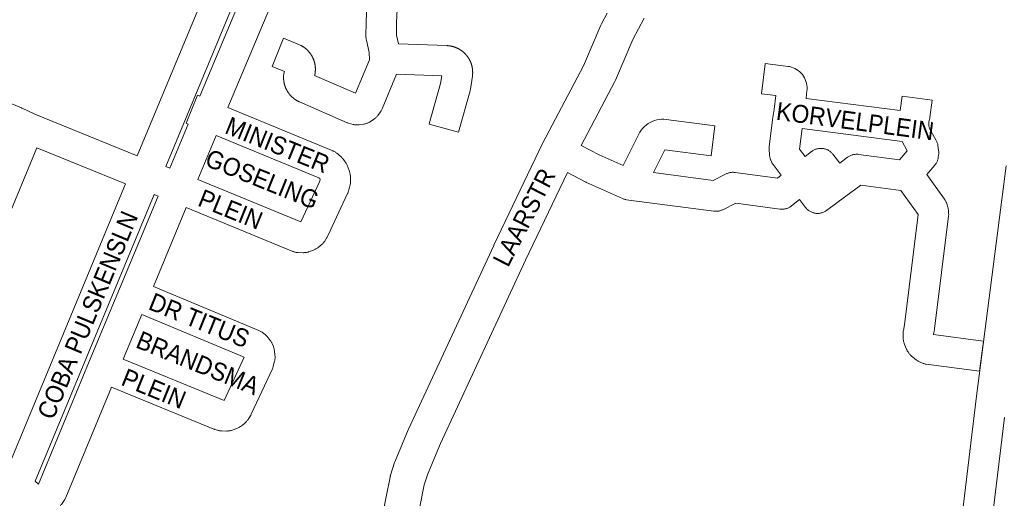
# Paper-space layout 'Layout1' of a CAD drawing. Header units: metres. Extents: x 123097 to 144122, y 392739 to 407589.
# Tile 138 of 256: x 132532 to 132955, y 395327 to 395532. Entities that reach past the tile are written whole.
import ezdxf
from ezdxf.enums import TextEntityAlignment as Align

# ---------------------------------------------------------------- set-up
doc = ezdxf.new("R2010")
doc.units = ezdxf.units.M
doc.header["$MEASUREMENT"] = 0
for name, color, linetype, lineweight in [('gs-anno-wegen algemeen tekst', 7, 'Continuous', 0), ('gs-knt-aanvullende hoofdweg', 7, 'Continuous', 0), ('gs-knt-wegen algemeen', 7, 'Continuous', 0)]:
    doc.layers.add(name, color=color, linetype=linetype, lineweight=lineweight)
doc.styles.add('Style-Arial', font='arial.ttf')

psp = doc.layouts.get("Layout1")

# ---------------------------------------------------------------- linework, layer by layer
at = {"layer": 'gs-knt-aanvullende hoofdweg', "color": 7, "linetype": 'Continuous', "flags": 128}
for points in [[(132685.754, 395308.81), (132691.209, 395336.284), (132691.266, 395336.546), (132691.288, 395336.634), (132691.298, 395336.677), (132691.332, 395336.807), (132691.408, 395337.065), (132693.11, 395342.502), (132693.225, 395342.84), (132693.355, 395343.172), (132699.018, 395356.62), (132699.128, 395356.87), (132735.732, 395435.653), (132735.764, 395435.72), (132756.572, 395479.377), (132756.713, 395479.659), (132774.141, 395512.592), (132781.622, 395530.065), (132781.748, 395530.343), (132781.885, 395530.615), (132784.288, 395535.167)], [(132800.12, 395532.985), (132795.31, 395523.873), (132787.827, 395506.396), (132787.7, 395506.115), (132787.561, 395505.839), (132773.073, 395478.462)], [(132767.228, 395466.826), (132749.338, 395429.291), (132712.807, 395350.666), (132707.337, 395337.673), (132705.863, 395332.963), (132700.378, 395305.337), (132699.305, 395300.226)]]:
    psp.add_lwpolyline(points, dxfattribs=at)
at = {"layer": 'gs-knt-wegen algemeen', "color": 7, "linetype": 'Continuous', "flags": 128}
for points in [[(132582.85, 395474.06), (132614.488, 395550.283)], [(132627.085, 395546.672), (132595.057, 395469.506)], [(132641.994, 395543.093), (132621.717, 395494.684)], [(132694.255, 395536.749), (132694.003, 395531.222), (132693.919, 395525.72), (132694.765, 395521.972), (132715.508, 395521.269), (132715.584, 395521.266), (132715.66, 395521.263), (132715.736, 395521.259), (132715.811, 395521.255), (132715.887, 395521.25), (132715.962, 395521.245), (132716.038, 395521.239), (132716.112, 395521.233), (132716.187, 395521.226), (132716.263, 395521.219), (132716.338, 395521.211), (132716.414, 395521.203), (132716.489, 395521.194), (132716.564, 395521.185), (132716.639, 395521.175), (132716.713, 395521.165), (132716.788, 395521.154), (132716.863, 395521.143), (132716.938, 395521.131), (132717.012, 395521.119), (132717.087, 395521.106), (132717.162, 395521.093), (132717.236, 395521.079), (132717.309, 395521.066), (132717.383, 395521.051), (132717.458, 395521.036), (132717.532, 395521.02), (132717.606, 395521.004), (132717.68, 395520.987), (132717.754, 395520.97), (132717.827, 395520.953), (132717.9, 395520.935), (132717.973, 395520.916), (132718.046, 395520.897), (132718.12, 395520.878), (132718.193, 395520.858), (132718.266, 395520.837), (132718.338, 395520.816), (132718.408, 395520.796), (132718.411, 395520.795), (132718.414, 395520.794), (132718.482, 395520.773), (132718.555, 395520.751), (132718.627, 395520.728), (132718.699, 395520.705), (132718.771, 395520.681), (132718.843, 395520.657), (132718.914, 395520.632), (132718.986, 395520.607), (132719.056, 395520.582), (132719.127, 395520.555), (132719.198, 395520.529), (132719.268, 395520.502), (132719.339, 395520.474), (132719.409, 395520.446), (132719.48, 395520.418), (132719.55, 395520.389), (132719.618, 395520.36), (132719.688, 395520.33), (132719.757, 395520.3), (132719.826, 395520.269), (132719.896, 395520.238), (132719.964, 395520.206), (132720.033, 395520.174), (132720.102, 395520.141), (132720.168, 395520.109), (132720.236, 395520.076), (132720.304, 395520.042), (132720.372, 395520.007), (132720.439, 395519.973), (132720.506, 395519.937), (132720.573, 395519.902), (132720.639, 395519.865), (132720.704, 395519.83), (132720.771, 395519.793), (132720.836, 395519.755), (132720.902, 395519.717), (132720.968, 395519.679), (132721.033, 395519.64), (132721.098, 395519.601), (132721.162, 395519.562), (132721.225, 395519.522), (132721.289, 395519.482), (132721.353, 395519.441), (132721.417, 395519.4), (132721.48, 395519.358), (132721.543, 395519.316), (132721.606, 395519.274), (132721.668, 395519.231), (132721.729, 395519.188), (132721.791, 395519.145), (132721.853, 395519.101), (132721.914, 395519.056), (132721.975, 395519.011), (132722.036, 395518.966), (132722.096, 395518.92), (132722.156, 395518.874), (132722.215, 395518.828), (132722.274, 395518.781), (132722.334, 395518.734), (132722.392, 395518.686), (132722.451, 395518.638), (132722.509, 395518.59), (132722.567, 395518.541), (132722.625, 395518.492), (132722.681, 395518.443), (132722.738, 395518.393), (132722.795, 395518.343), (132722.851, 395518.292), (132722.907, 395518.241), (132722.963, 395518.189), (132723.018, 395518.138), (132723.073, 395518.085), (132723.126, 395518.034), (132723.181, 395517.981), (132723.234, 395517.928), (132723.288, 395517.874), (132723.341, 395517.82), (132723.394, 395517.766), (132723.447, 395517.711), (132723.499, 395517.656), (132723.549, 395517.602), (132723.601, 395517.546), (132723.652, 395517.49), (132723.702, 395517.434), (132723.753, 395517.377), (132723.803, 395517.32), (132723.852, 395517.263), (132723.901, 395517.205), (132723.949, 395517.149), (132723.998, 395517.09), (132724.046, 395517.032), (132724.093, 395516.973), (132724.141, 395516.913), (132724.187, 395516.854), (132724.234, 395516.794), (132724.28, 395516.734), (132724.325, 395516.675), (132724.37, 395516.614), (132724.415, 395516.553), (132724.459, 395516.491), (132724.503, 395516.43), (132724.547, 395516.368), (132724.59, 395516.306), (132724.633, 395516.243), (132724.675, 395516.182), (132724.717, 395516.119), (132724.758, 395516.055), (132724.8, 395515.992), (132724.84, 395515.928), (132724.881, 395515.864), (132724.921, 395515.799), (132724.96, 395515.735), (132724.999, 395515.671), (132725.037, 395515.606), (132725.075, 395515.54), (132725.113, 395515.475), (132725.151, 395515.409), (132725.188, 395515.343), (132725.224, 395515.276), (132725.26, 395515.21), (132725.295, 395515.144), (132725.33, 395515.077), (132725.365, 395515.01), (132725.399, 395514.942), (132725.433, 395514.874), (132725.467, 395514.806), (132725.5, 395514.738), (132725.532, 395514.669), (132725.563, 395514.602), (132725.595, 395514.533), (132725.626, 395514.464), (132725.657, 395514.395), (132725.687, 395514.325), (132725.717, 395514.256), (132725.746, 395514.186), (132725.775, 395514.116), (132725.803, 395514.047), (132725.831, 395513.977), (132725.858, 395513.906), (132725.885, 395513.835), (132725.912, 395513.764), (132725.938, 395513.693), (132725.964, 395513.622), (132725.989, 395513.55), (132726.013, 395513.48), (132726.037, 395513.408), (132726.061, 395513.336), (132726.084, 395513.264), (132726.107, 395513.192), (132726.129, 395513.12), (132726.151, 395513.047), (132726.173, 395512.974), (132726.193, 395512.903), (132726.214, 395512.83), (132726.233, 395512.757), (132726.253, 395512.684), (132726.272, 395512.61), (132726.29, 395512.537), (132726.308, 395512.463), (132726.326, 395512.389), (132726.343, 395512.317), (132726.359, 395512.243), (132726.375, 395512.169), (132726.391, 395512.095), (132726.406, 395512.021), (132726.421, 395511.946), (132726.435, 395511.872), (132726.448, 395511.797), (132726.461, 395511.724), (132726.474, 395511.649), (132726.486, 395511.575), (132726.498, 395511.5), (132726.509, 395511.425), (132726.519, 395511.35), (132726.53, 395511.275), (132726.539, 395511.199), (132726.548, 395511.126), (132726.557, 395511.051), (132726.565, 395510.975), (132726.573, 395510.9), (132726.58, 395510.824), (132726.587, 395510.749), (132726.593, 395510.673), (132726.599, 395510.598), (132726.604, 395510.524), (132726.609, 395510.448), (132726.613, 395510.372), (132726.617, 395510.297), (132726.62, 395510.221), (132726.623, 395510.145), (132726.625, 395510.069), (132726.627, 395509.994), (132726.628, 395509.92), (132726.629, 395509.844), (132726.629, 395509.768), (132726.629, 395509.692), (132726.628, 395509.616), (132726.627, 395509.541), (132726.625, 395509.465), (132726.623, 395509.389), (132726.62, 395509.315), (132726.617, 395509.239), (132726.613, 395509.164), (132726.609, 395509.088), (132726.604, 395509.015), (132726.604, 395509.012), (132726.604, 395509.009)], [(132495.216, 395510.177), (132533.242, 395494.557), (132533.39, 395494.494), (132533.537, 395494.427), (132538.909, 395491.902), (132582.85, 395474.06)], [(132621.717, 395494.684), (132666.62, 395476.197), (132666.882, 395476.082), (132667.14, 395475.955), (132667.392, 395475.817), (132667.637, 395475.669), (132667.876, 395475.509), (132668.107, 395475.339), (132668.331, 395475.16), (132670.198, 395473.589), (132670.398, 395473.414), (132670.592, 395473.23), (132670.777, 395473.038), (132670.954, 395472.839), (132671.124, 395472.633), (132671.284, 395472.421), (132672.001, 395471.428), (132672.181, 395471.166), (132672.349, 395470.894), (132672.502, 395470.615), (132672.642, 395470.329), (132672.768, 395470.036), (132673.675, 395467.772), (132673.786, 395467.473), (132673.883, 395467.169), (132673.965, 395466.861), (132674.031, 395466.549), (132674.082, 395466.234), (132674.248, 395465.021), (132674.279, 395464.756), (132674.298, 395464.49), (132674.307, 395464.224), (132674.305, 395463.957), (132674.271, 395462.734), (132674.255, 395462.416), (132674.223, 395462.099), (132674.175, 395461.785), (132674.112, 395461.473), (132674.034, 395461.164), (132673.378, 395458.815), (132673.301, 395458.561), (132673.214, 395458.309), (132673.117, 395458.062), (132673.01, 395457.819)], [(132866.792, 395476.873), (132869.155, 395473.737), (132871.921, 395475.875), (132872.178, 395476.064), (132872.445, 395476.241), (132872.72, 395476.404), (132873.002, 395476.553), (132873.292, 395476.688), (132873.587, 395476.809), (132873.889, 395476.916), (132874.195, 395477.007), (132874.505, 395477.083), (132874.819, 395477.144), (132875.135, 395477.19), (132875.453, 395477.219), (132875.772, 395477.234), (132876.092, 395477.232), (132876.411, 395477.215), (132876.729, 395477.182), (132877.044, 395477.134), (132877.358, 395477.07), (132877.667, 395476.991), (132877.972, 395476.897), (132878.273, 395476.788), (132878.567, 395476.665), (132878.856, 395476.527), (132879.137, 395476.375), (132879.41, 395476.21), (132879.675, 395476.031), (132879.931, 395475.839), (132880.177, 395475.636), (132880.413, 395475.42), (132880.637, 395475.193), (132880.851, 395474.955), (132881.053, 395474.708), (132883.977, 395470.927), (132887.368, 395473.426), (132887.624, 395473.605), (132887.887, 395473.771), (132888.158, 395473.925), (132888.437, 395474.065), (132888.721, 395474.192), (132889.011, 395474.305), (132889.307, 395474.404), (132889.607, 395474.489), (132889.91, 395474.56), (132890.217, 395474.616), (132890.526, 395474.657), (132890.836, 395474.683), (132891.148, 395474.694), (132891.46, 395474.691), (132891.771, 395474.672), (132892.08, 395474.639), (132909.545, 395472.338), (132912.89, 395476.233), (132910.744, 395480.15), (132867.844, 395485.672), (132866.788, 395476.937), (132866.792, 395476.873)], [(132616.687, 395482.675), (132608.8, 395463.847)], [(132608.8, 395463.847), (132653.002, 395445.689), (132660.981, 395462.83), (132661.247, 395463.783), (132661.053, 395464.268), (132660.726, 395464.543), (132616.687, 395482.675)], [(132539.835, 395477.474), (132489.134, 395355.237)], [(132577.858, 395462.035), (132539.835, 395477.474)], [(132923.661, 395196.18), (132923.651, 395196.309), (132923.641, 395196.593), (132923.644, 395196.878), (132924.046, 395209.404), (132924.059, 395209.656), (132924.082, 395209.908), (132933.453, 395294.938), (132933.461, 395295.009), (132942.538, 395369.859), (132942.54, 395369.879), (132942.542, 395369.899), (132955.278, 395469.748)], [(132527.016, 395339.579), (132577.858, 395462.035)], [(132540.369, 395333.392), (132540.47, 395333.277), (132562.292, 395385.837), (132575.213, 395416.957), (132591.749, 395456.786), (132590.065, 395457.481), (132539.013, 395334.52), (132539.167, 395334.423), (132539.427, 395334.242), (132539.677, 395334.047), (132539.918, 395333.841), (132540.148, 395333.623), (132540.365, 395333.397), (132540.367, 395333.395), (132540.369, 395333.392)], [(132673.01, 395457.819), (132664.559, 395439.664), (132664.44, 395439.422), (132664.312, 395439.186), (132664.174, 395438.955), (132663.386, 395437.697), (132663.23, 395437.459), (132663.063, 395437.228), (132662.886, 395437.005), (132662.7, 395436.789), (132662.504, 395436.582), (132662.3, 395436.384), (132662.087, 395436.194), (132660.427, 395434.782), (132660.196, 395434.595), (132659.957, 395434.418), (132659.709, 395434.252), (132659.455, 395434.098), (132659.194, 395433.956), (132658.926, 395433.825), (132658.653, 395433.707), (132658.375, 395433.602), (132656.32, 395432.877), (132656.037, 395432.784), (132655.751, 395432.705), (132655.461, 395432.639), (132655.169, 395432.586), (132654.874, 395432.546), (132654.578, 395432.52), (132654.281, 395432.507), (132653.984, 395432.508), (132651.805, 395432.565), (132651.509, 395432.58), (132651.215, 395432.608), (132650.922, 395432.649), (132650.631, 395432.703), (132650.343, 395432.771), (132650.058, 395432.852), (132649.778, 395432.945), (132649.501, 395433.051), (132603.789, 395451.83)], [(132603.789, 395451.83), (132589.734, 395417.978)], [(132589.734, 395417.978), (132635.024, 395399.187), (132635.311, 395399.059), (132635.593, 395398.918), (132635.866, 395398.764), (132636.132, 395398.596), (132636.39, 395398.415), (132637.271, 395397.766), (132637.507, 395397.584), (132637.734, 395397.392), (132637.952, 395397.189), (132638.16, 395396.977), (132638.359, 395396.755), (132638.547, 395396.524), (132639.886, 395394.804), (132640.063, 395394.565), (132640.23, 395394.318), (132640.385, 395394.064), (132640.528, 395393.803), (132640.659, 395393.536), (132640.777, 395393.263), (132641.19, 395392.25), (132641.296, 395391.973), (132641.389, 395391.692), (132641.469, 395391.406), (132641.536, 395391.118), (132641.589, 395390.826), (132641.63, 395390.533), (132641.878, 395388.366), (132641.905, 395388.07), (132641.918, 395387.773), (132641.918, 395387.475), (132641.905, 395387.178), (132641.877, 395386.882), (132641.836, 395386.587), (132641.782, 395386.294), (132641.715, 395386.004), (132641.172, 395383.893), (132641.091, 395383.607), (132640.998, 395383.325), (132640.891, 395383.047), (132640.772, 395382.775)], [(132584.742, 395405.954), (132576.824, 395386.885)], [(132576.824, 395386.885), (132620.097, 395369.15), (132628.709, 395387.711), (132584.742, 395405.954)], [(132640.772, 395382.775), (132631.702, 395363.229), (132631.584, 395362.988), (132631.457, 395362.753), (132631.32, 395362.523), (132630.535, 395361.265), (132630.382, 395361.03), (132630.218, 395360.802), (132630.045, 395360.582), (132629.863, 395360.369), (132629.672, 395360.165), (132628.907, 395359.382), (132628.695, 395359.173), (132628.472, 395358.975), (132628.241, 395358.787), (132628.002, 395358.609), (132627.108, 395357.978), (132626.862, 395357.813), (132626.608, 395357.659), (132626.348, 395357.516), (132626.081, 395357.386), (132625.809, 395357.268), (132625.532, 395357.162), (132623.477, 395356.433), (132623.195, 395356.34), (132622.909, 395356.26), (132622.619, 395356.193), (132622.327, 395356.139), (132622.032, 395356.099), (132621.736, 395356.073), (132621.439, 395356.06), (132621.142, 395356.06), (132618.964, 395356.113), (132618.666, 395356.127), (132618.37, 395356.155), (132618.075, 395356.196), (132617.783, 395356.25), (132617.493, 395356.318), (132617.207, 395356.399), (132616.161, 395356.721), (132615.882, 395356.814), (132615.607, 395356.919), (132571.832, 395374.86)], [(132571.832, 395374.86), (132552.181, 395327.53), (132552.067, 395327.269), (132551.94, 395327.014), (132551.803, 395326.764), (132551.655, 395326.521), (132551.496, 395326.284), (132550.323, 395324.614), (132550.139, 395324.365), (132549.944, 395324.125), (132549.737, 395323.895), (132549.519, 395323.674), (132549.292, 395323.464), (132549.054, 395323.266), (132548.808, 395323.078), (132548.552, 395322.903), (132546.873, 395321.808), (132546.662, 395321.676), (132546.446, 395321.552), (132546.225, 395321.436), (132546, 395321.329), (132543.275, 395320.097)], [(132954.673, 395361.778), (132946.391, 395293.477), (132937.052, 395208.733)]]:
    psp.add_lwpolyline(points, dxfattribs=at)
for points in [[(132595.057, 395469.506), (132596.76, 395468.803), (132604.647, 395487.632), (132603.768, 395487.994, -0.3269292), (132603.764, 395488.005), (132608.714, 395500.029, -0.3269297), (132608.725, 395500.033), (132609.677, 395499.641), (132629.139, 395546.101)], [(132726.604, 395509.009), (132726.599, 395508.937), (132726.593, 395508.861), (132726.587, 395508.785), (132726.581, 395508.712), (132726.573, 395508.636), (132726.566, 395508.561), (132726.558, 395508.485), (132726.549, 395508.41), (132726.54, 395508.335), (132726.53, 395508.26), (132726.52, 395508.185), (132726.509, 395508.111), (132725.718, 395502.666), (132725.671, 395502.386), (132725.612, 395502.108), (132725.541, 395501.833), (132720.544, 395484.139, -0.3845523), (132720.532, 395484.133), (132708.021, 395487.666, -0.3845508), (132708.014, 395487.678), (132712.895, 395504.96), (132713.382, 395508.314), (132693.913, 395508.973), (132687.797, 395494.171), (132687.676, 395493.897), (132687.543, 395493.629), (132687.398, 395493.368), (132687.241, 395493.113), (132687.072, 395492.866), (132685.943, 395491.29), (132685.768, 395491.057), (132685.583, 395490.832), (132685.387, 395490.615), (132685.183, 395490.407), (132684.969, 395490.209), (132684.747, 395490.021), (132684.516, 395489.842), (132684.277, 395489.674), (132684.032, 395489.518), (132682.354, 395488.498), (132682.101, 395488.352), (132681.84, 395488.217), (132681.574, 395488.094), (132681.303, 395487.983), (132681.027, 395487.884), (132680.747, 395487.798), (132680.463, 395487.725), (132680.176, 395487.664), (132679.887, 395487.616), (132677.945, 395487.341), (132677.654, 395487.307), (132677.362, 395487.285), (132677.069, 395487.277), (132676.776, 395487.282), (132676.483, 395487.3), (132676.192, 395487.331), (132675.902, 395487.376), (132675.615, 395487.433), (132675.33, 395487.503), (132673.436, 395488.016), (132673.131, 395488.107), (132672.83, 395488.213), (132672.535, 395488.333), (132652.438, 395497.1), (132652.403, 395497.115), (132652.301, 395497.161), (132652.199, 395497.208), (132652.098, 395497.256), (132651.998, 395497.305), (132651.898, 395497.354), (132651.798, 395497.405), (132651.698, 395497.457), (132651.6, 395497.509), (132651.502, 395497.563), (132651.404, 395497.617), (132651.307, 395497.673), (132651.211, 395497.729), (132651.115, 395497.787), (132651.019, 395497.845), (132650.924, 395497.904), (132650.831, 395497.964), (132650.737, 395498.025), (132650.644, 395498.087), (132650.551, 395498.15), (132650.46, 395498.213), (132650.368, 395498.278), (132650.278, 395498.344), (132650.187, 395498.41), (132650.099, 395498.477), (132650.01, 395498.545), (132649.922, 395498.614), (132649.834, 395498.684), (132649.748, 395498.755), (132649.662, 395498.826), (132649.577, 395498.899), (132649.492, 395498.972), (132649.409, 395499.045), (132649.325, 395499.12), (132649.243, 395499.196), (132649.161, 395499.273), (132649.081, 395499.349), (132649, 395499.427), (132648.921, 395499.506), (132648.842, 395499.586), (132648.765, 395499.666), (132648.688, 395499.747), (132648.611, 395499.829), (132648.536, 395499.911), (132648.462, 395499.994), (132648.388, 395500.078), (132648.314, 395500.163), (132648.242, 395500.248), (132648.171, 395500.334), (132648.101, 395500.421), (132648.031, 395500.508), (132647.962, 395500.597), (132647.894, 395500.685), (132647.827, 395500.774), (132647.761, 395500.865), (132647.695, 395500.956), (132647.631, 395501.046), (132647.567, 395501.138), (132647.504, 395501.231), (132647.443, 395501.325), (132647.382, 395501.417), (132647.322, 395501.512), (132647.263, 395501.607), (132647.205, 395501.703), (132647.148, 395501.798), (132647.092, 395501.895), (132647.036, 395501.992), (132646.982, 395502.09), (132646.928, 395502.188), (132646.876, 395502.287), (132646.824, 395502.386), (132646.774, 395502.486), (132646.725, 395502.586), (132646.676, 395502.686), (132646.628, 395502.788), (132646.581, 395502.89), (132646.536, 395502.991), (132646.491, 395503.094), (132646.447, 395503.197), (132646.405, 395503.3), (132646.363, 395503.403), (132646.323, 395503.508), (132646.283, 395503.613), (132646.244, 395503.718), (132646.207, 395503.822), (132646.17, 395503.928), (132646.135, 395504.034), (132646.1, 395504.141), (132646.067, 395504.247), (132646.034, 395504.354), (132646.003, 395504.461), (132645.972, 395504.569), (132645.943, 395504.676), (132645.915, 395504.785), (132645.888, 395504.893), (132645.862, 395505.002), (132645.837, 395505.11), (132645.813, 395505.22), (132645.79, 395505.33), (132645.768, 395505.439), (132645.747, 395505.548), (132645.727, 395505.659), (132645.708, 395505.769), (132645.691, 395505.88), (132645.674, 395505.989), (132645.659, 395506.1), (132645.644, 395506.212), (132645.631, 395506.323), (132645.619, 395506.433), (132645.607, 395506.545), (132645.597, 395506.656), (132645.588, 395506.768), (132645.58, 395506.878), (132645.574, 395506.99), (132645.568, 395507.102), (132645.563, 395507.214), (132645.56, 395507.325), (132645.557, 395507.437), (132645.556, 395507.549), (132645.555, 395507.661), (132645.556, 395507.772), (132645.558, 395507.884), (132645.561, 395507.996), (132645.565, 395508.108), (132645.57, 395508.219), (132645.576, 395508.331), (132645.583, 395508.443), (132645.591, 395508.554), (132645.601, 395508.665), (132645.628, 395508.911), (132645.664, 395509.157), (132645.709, 395509.401), (132645.764, 395509.642), (132645.902, 395510.205), (132640.61, 395512.365, -0.3852563), (132640.605, 395512.378), (132645.519, 395524.414, -0.3852511), (132645.531, 395524.419), (132652.42, 395521.607), (132652.668, 395521.5), (132652.911, 395521.383), (132653.014, 395521.33), (132653.117, 395521.276), (132653.219, 395521.22), (132653.319, 395521.165), (132653.42, 395521.108), (132653.52, 395521.05), (132653.62, 395520.99), (132653.718, 395520.931), (132653.816, 395520.87), (132653.914, 395520.808), (132654.011, 395520.745), (132654.106, 395520.681), (132654.202, 395520.616), (132654.298, 395520.55), (132654.392, 395520.483), (132654.485, 395520.416), (132654.578, 395520.347), (132654.671, 395520.277), (132654.762, 395520.207), (132654.853, 395520.136), (132654.943, 395520.063), (132655.032, 395519.99), (132655.121, 395519.916), (132655.209, 395519.841), (132655.296, 395519.765), (132655.382, 395519.688), (132655.468, 395519.61), (132655.552, 395519.532), (132655.637, 395519.453), (132655.72, 395519.372), (132655.803, 395519.291), (132655.884, 395519.21), (132655.965, 395519.127), (132656.045, 395519.044), (132656.124, 395518.959), (132656.202, 395518.875), (132656.279, 395518.789), (132656.356, 395518.702), (132656.432, 395518.614), (132656.506, 395518.527), (132656.58, 395518.438), (132656.653, 395518.348), (132656.726, 395518.257), (132656.796, 395518.167), (132656.867, 395518.075), (132656.936, 395517.982), (132657.005, 395517.889), (132657.072, 395517.796), (132657.138, 395517.701), (132657.204, 395517.606), (132657.269, 395517.51), (132657.332, 395517.414), (132657.395, 395517.317), (132657.456, 395517.219), (132657.517, 395517.12), (132657.577, 395517.022), (132657.635, 395516.922), (132657.693, 395516.822), (132657.75, 395516.721), (132657.805, 395516.62), (132657.86, 395516.518), (132657.914, 395516.416), (132657.967, 395516.313), (132658.018, 395516.21), (132658.069, 395516.106), (132658.118, 395516.001), (132658.167, 395515.896), (132658.214, 395515.791), (132658.26, 395515.685), (132658.306, 395515.579), (132658.35, 395515.472), (132658.393, 395515.365), (132658.435, 395515.257), (132658.476, 395515.149), (132658.516, 395515.04), (132658.554, 395514.932), (132658.592, 395514.823), (132658.629, 395514.713), (132658.664, 395514.603), (132658.698, 395514.493), (132658.732, 395514.382), (132658.764, 395514.271), (132658.795, 395514.159), (132658.825, 395514.049), (132658.854, 395513.936), (132658.881, 395513.824), (132658.908, 395513.711), (132658.933, 395513.599), (132658.957, 395513.486), (132658.981, 395513.373), (132659.003, 395513.259), (132659.023, 395513.146), (132659.043, 395513.032), (132659.062, 395512.918), (132659.079, 395512.803), (132659.095, 395512.69), (132659.111, 395512.575), (132659.125, 395512.46), (132659.137, 395512.345), (132659.149, 395512.231), (132659.16, 395512.115), (132659.169, 395512), (132659.177, 395511.884), (132659.184, 395511.77), (132659.19, 395511.654), (132659.195, 395511.538), (132659.198, 395511.422), (132659.201, 395511.308), (132659.202, 395511.192), (132659.202, 395511.076), (132659.201, 395510.96), (132659.199, 395510.846), (132659.195, 395510.73), (132659.191, 395510.614), (132659.185, 395510.498), (132659.178, 395510.384), (132659.17, 395510.268), (132659.161, 395510.153), (132659.151, 395510.037), (132659.139, 395509.923), (132659.127, 395509.808), (132659.113, 395509.693), (132659.098, 395509.578), (132659.082, 395509.465), (132659.065, 395509.35), (132659.046, 395509.236), (132659.027, 395509.122), (132659.006, 395509.009), (132658.97, 395508.829), (132658.928, 395508.65), (132658.889, 395508.491), (132676.459, 395500.826), (132682.384, 395515.153), (132682.247, 395518.299), (132681.048, 395523.61), (132680.987, 395523.912), (132680.941, 395524.218), (132680.909, 395524.525), (132680.891, 395524.833), (132680.889, 395525.142), (132680.986, 395531.519), (132680.992, 395531.716), (132681.261, 395537.628)], [(132773.073, 395478.462), (132780.894, 395474.434), (132791.179, 395469.817), (132797.826, 395483.287), (132798.317, 395484.18), (132798.885, 395485.026), (132799.525, 395485.818), (132800.233, 395486.55), (132801.003, 395487.217), (132801.829, 395487.814), (132802.704, 395488.335), (132803.622, 395488.777), (132804.576, 395489.135), (132805.557, 395489.408), (132806.559, 395489.593), (132807.573, 395489.689), (132808.592, 395489.695), (132809.607, 395489.611), (132830.494, 395486.941, -0.3690949), (132830.502, 395486.931), (132828.854, 395474.034, -0.3690964), (132828.843, 395474.026), (132809.025, 395476.559), (132804.213, 395466.809), (132829.772, 395463.46), (132835.275, 395466.26), (132835.547, 395466.391), (132835.826, 395466.509), (132836.109, 395466.614), (132836.398, 395466.706), (132836.69, 395466.784), (132836.985, 395466.849), (132837.284, 395466.899), (132837.584, 395466.936), (132837.885, 395466.959), (132838.188, 395466.968), (132838.49, 395466.963), (132838.792, 395466.943), (132839.093, 395466.91), (132857.349, 395464.461), (132858.908, 395465.701), (132855.394, 395470.363), (132855.23, 395470.591), (132855.075, 395470.827), (132854.931, 395471.069), (132854.797, 395471.317), (132854.674, 395471.57), (132854.563, 395471.829), (132854.462, 395472.092), (132854.373, 395472.359), (132854.157, 395473.058), (132854.071, 395473.364), (132854, 395473.673), (132853.943, 395473.986), (132853.903, 395474.301), (132853.877, 395474.617), (132853.756, 395476.785), (132853.746, 395477.072), (132853.749, 395477.358), (132853.765, 395477.644), (132853.793, 395477.929), (132855.18, 395489.405), (132855.209, 395489.615), (132855.858, 395493.828), (132856.574, 395499.864), (132850.423, 395500.605, -0.3687216), (132850.415, 395500.615), (132851.969, 395513.524, -0.3687236), (132851.98, 395513.531), (132861.878, 395512.339), (132862.156, 395512.3), (132862.432, 395512.248), (132863.236, 395512.043), (132864.019, 395511.768), (132864.775, 395511.427), (132865.499, 395511.02), (132866.184, 395510.552), (132866.826, 395510.027), (132867.42, 395509.447), (132867.961, 395508.818), (132868.445, 395508.144), (132868.868, 395507.43), (132869.228, 395506.682), (132869.521, 395505.906), (132869.745, 395505.107), (132869.899, 395504.291), (132869.981, 395503.465), (132869.991, 395502.636), (132869.976, 395502.355), (132869.949, 395502.075), (132869.534, 395498.582)], [(132869.534, 395498.582), (132909.923, 395493.383), (132910.707, 395499.551, -0.3690665), (132910.718, 395499.559), (132923.615, 395497.919, -0.3690638), (132923.623, 395497.908), (132922.668, 395490.399), (132922.627, 395490.121), (132922.573, 395489.846), (132922.508, 395489.573), (132922.235, 395488.526), (132922.166, 395487.975), (132922.209, 395486.845), (132922.319, 395486.3), (132922.49, 395485.803), (132925.342, 395480.606), (132925.478, 395480.344), (132925.602, 395480.077), (132925.714, 395479.804), (132925.813, 395479.527), (132925.899, 395479.245), (132925.973, 395478.96), (132926.034, 395478.671), (132926.081, 395478.381), (132926.382, 395476.248), (132926.417, 395475.948), (132926.438, 395475.647), (132926.445, 395475.346), (132926.438, 395475.044), (132926.418, 395474.743), (132926.383, 395474.444), (132926.234, 395473.373), (132926.184, 395473.067), (132926.119, 395472.764), (132926.041, 395472.464), (132925.947, 395472.169), (132925.84, 395471.878), (132925.72, 395471.592), (132925.586, 395471.313), (132925.438, 395471.04), (132925.278, 395470.775), (132925.106, 395470.517), (132924.921, 395470.268), (132924.725, 395470.029), (132921.3, 395466.041), (132928.938, 395455.442), (132929.097, 395455.211), (132929.246, 395454.973), (132929.384, 395454.729), (132929.512, 395454.479), (132929.629, 395454.224), (132929.735, 395453.965), (132929.83, 395453.7), (132929.913, 395453.433), (132930.325, 395451.997), (132930.402, 395451.703), (132930.466, 395451.406), (132930.515, 395451.105), (132930.55, 395450.803), (132930.661, 395449.608), (132930.681, 395449.326), (132930.689, 395449.044), (132930.684, 395448.761), (132930.668, 395448.479), (132930.639, 395448.198), (132924.594, 395399.884), (132924.554, 395399.611), (132924.212, 395397.583), (132924.214, 395397.403), (132945.541, 395394.584, -0.3693247), (132945.549, 395394.573), (132943.845, 395381.684, -0.3693262), (132943.835, 395381.676), (132921.099, 395384.681), (132920.818, 395384.724), (132920.54, 395384.78), (132920.264, 395384.848), (132919.991, 395384.927), (132919.722, 395385.019), (132919.458, 395385.122), (132918.431, 395385.548), (132918.163, 395385.666), (132917.901, 395385.796), (132917.645, 395385.938), (132917.396, 395386.091), (132917.154, 395386.255), (132916.919, 395386.429), (132915.173, 395387.792), (132914.947, 395387.977), (132914.729, 395388.172), (132914.52, 395388.377), (132914.321, 395388.59), (132914.132, 395388.813), (132913.952, 395389.043), (132913.289, 395389.936), (132913.12, 395390.175), (132912.961, 395390.422), (132912.814, 395390.675), (132912.679, 395390.935), (132912.555, 395391.2), (132912.443, 395391.471), (132911.645, 395393.538), (132911.546, 395393.812), (132911.459, 395394.091), (132911.385, 395394.374), (132911.324, 395394.66), (132911.276, 395394.948), (132911.24, 395395.238), (132911.218, 395395.529), (132911.208, 395395.821), (132911.187, 395398.035), (132911.191, 395398.322), (132911.207, 395398.609), (132911.236, 395398.894), (132911.277, 395399.178), (132911.692, 395401.637), (132917.605, 395448.898), (132910.245, 395459.113), (132892.98, 395461.388), (132886.58, 395456.672), (132878.348, 395450.606), (132878.088, 395450.424), (132877.819, 395450.255), (132877.543, 395450.099), (132877.259, 395449.957), (132876.969, 395449.829), (132876.673, 395449.715), (132876.371, 395449.616), (132876.065, 395449.532), (132875.756, 395449.462), (132875.443, 395449.408), (132875.128, 395449.369), (132874.812, 395449.345), (132874.495, 395449.337), (132874.177, 395449.344), (132873.861, 395449.367), (132873.546, 395449.405), (132873.233, 395449.459), (132872.923, 395449.527), (132872.617, 395449.611), (132872.315, 395449.71), (132872.019, 395449.823), (132871.728, 395449.95), (132871.444, 395450.091), (132871.167, 395450.246), (132870.898, 395450.415), (132870.638, 395450.596), (132870.386, 395450.79), (132870.145, 395450.996), (132869.914, 395451.213), (132869.693, 395451.441), (132869.484, 395451.68), (132869.287, 395451.929), (132866.747, 395455.3), (132863.285, 395452.546), (132863.039, 395452.359), (132862.785, 395452.185), (132862.523, 395452.023), (132862.253, 395451.873), (132861.977, 395451.737), (132861.694, 395451.613), (132861.406, 395451.504), (132861.113, 395451.408), (132860.815, 395451.326), (132860.514, 395451.258), (132860.211, 395451.204), (132859.905, 395451.165), (132859.597, 395451.14), (132859.289, 395451.13), (132858.981, 395451.135), (132858.673, 395451.154), (132858.366, 395451.188), (132839.372, 395453.736), (132833.878, 395450.941), (132833.607, 395450.811), (132833.33, 395450.693), (132833.048, 395450.589), (132832.761, 395450.497), (132832.471, 395450.419), (132832.177, 395450.354), (132831.88, 395450.303), (132831.582, 395450.266), (132831.282, 395450.243), (132830.981, 395450.233), (132830.68, 395450.238), (132830.379, 395450.256), (132830.08, 395450.288), (132793.503, 395455.08), (132792.628, 395455.196), (132792.316, 395455.244), (132792.006, 395455.308), (132791.7, 395455.387), (132791.398, 395455.48), (132791.101, 395455.589), (132790.81, 395455.711), (132775.403, 395462.627), (132775.245, 395462.701), (132775.088, 395462.778), (132767.228, 395466.826)]]:
    psp.add_lwpolyline(points, format="xyb", dxfattribs=at)

# ---------------------------------------------------------------- texts
at = {"layer": 'gs-anno-wegen algemeen tekst', "color": 7, "style": 'Style-Arial', "width": 0.909091}
for s, rotation, p in [('KORVELPLEIN', 352.4751, (132890.607, 395488.91)), ('MINISTER', 338.0135, (132642.991, 395478.702)), ('GOSELING', 338.0135, (132636.443, 395464.027)), ('LAARSTR', 62.74838, (132748.689, 395447.683)), ('PLEIN', 338.0135, (132622.855, 395451.091)), ('COBA PULSKENSLN', 67.38546, (132561.546, 395405.771)), ('DR TITUS', 337.9518, (132609.453, 395403.522)), ('BRANDSMA', 337.9518, (132608.824, 395385.211)), ('PLEIN', 337.9518, (132589.966, 395374.219))]:
    psp.add_text(s, height=7.7, rotation=rotation, dxfattribs=at).set_placement(p, align=Align.MIDDLE_CENTER)

doc.saveas('drawing.dxf')
